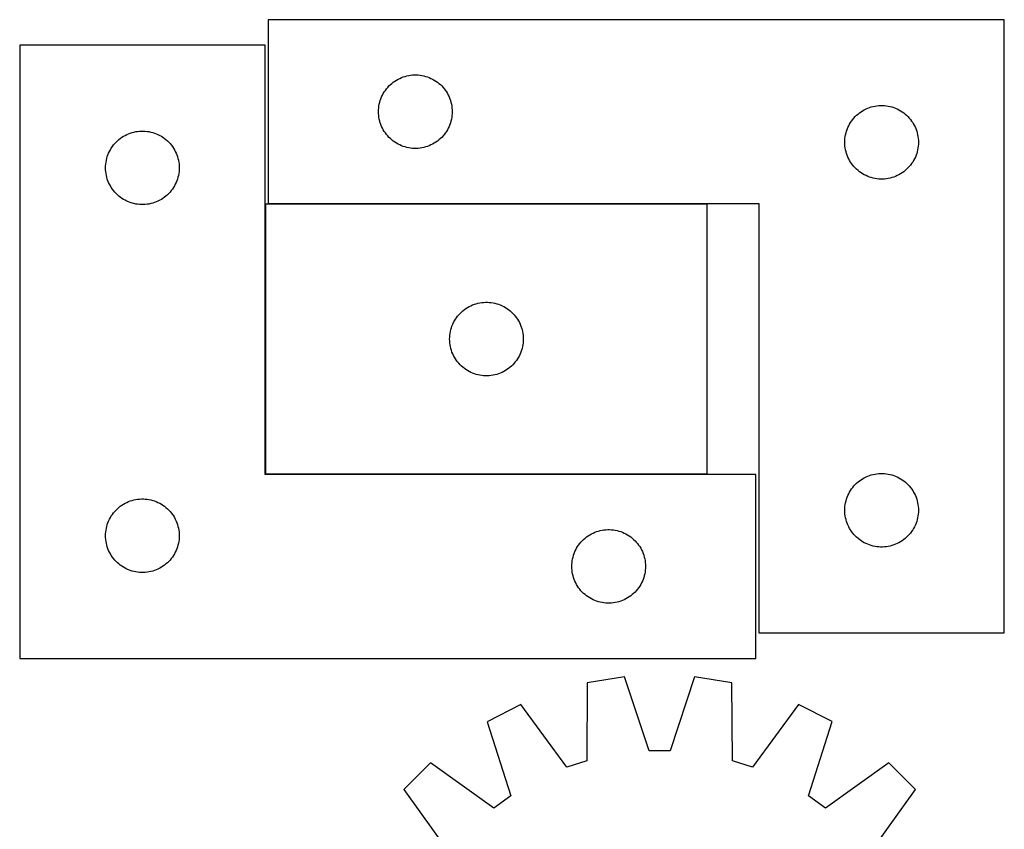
# Model space of a CAD drawing. Header units: millimetres. Extents: x 7 to 1490, y 7 to 2993.
# Tile 12 of 12: x 1089 to 1490, y 2663 to 2993. Entities that reach past the tile are written whole.
import ezdxf

# ---------------------------------------------------------------- set-up
doc = ezdxf.new("R2010")
doc.units = ezdxf.units.MM
doc.layers.add('COMMON', color=5, linetype='CONTINUOUS', true_color=0x0000ff)
doc.layers.add('CUT', color=7, linetype='CONTINUOUS', true_color=0x000000)

msp = doc.modelspace()

# ---------------------------------------------------------------- linework, layer by layer
at = {"layer": 'COMMON'}
for p, q in [((1188.657036, 2918.035218), (1188.657036, 2808.035218)), ((1368.757037, 2918.135219), (1189.793471, 2918.135219)), ((1188.757037, 2807.935217), (1368.757037, 2807.935217))]:
    msp.add_line(p, q, dxfattribs=at)
at = {"layer": 'CUT'}
for p, q in [((1489.793471, 2993.235219), (1189.793471, 2993.235219)), ((1189.793471, 2993.235219), (1189.793471, 2918.235219)), ((1489.793471, 2743.235219), (1489.793471, 2993.235219)), ((1188.557036, 2982.835217), (1088.557036, 2982.835217)), ((1088.557036, 2982.835217), (1088.557036, 2732.835217)), ((1188.557036, 2807.835217), (1188.557036, 2982.835217)), ((1242.74382, 2968.975401), (1243.434755, 2969.320753)), ((1243.434755, 2969.320753), (1244.142553, 2969.630079)), ((1244.142553, 2969.630079), (1244.865335, 2969.902558)), ((1244.865335, 2969.902558), (1245.601186, 2970.137467)), ((1245.601186, 2970.137467), (1246.348155, 2970.334185)), ((1246.348155, 2970.334185), (1247.10426, 2970.492188)), ((1247.10426, 2970.492188), (1247.867496, 2970.611059)), ((1247.867496, 2970.611059), (1248.635839, 2970.690482)), ((1248.635839, 2970.690482), (1249.407252, 2970.730246)), ((1249.407252, 2970.730246), (1250.17969, 2970.730246)), ((1250.17969, 2970.730246), (1250.951103, 2970.690482)), ((1250.951103, 2970.690482), (1251.719446, 2970.611059)), ((1251.719446, 2970.611059), (1252.482682, 2970.492188)), ((1252.482682, 2970.492188), (1253.238787, 2970.334185)), ((1253.238787, 2970.334185), (1253.985755, 2970.137467)), ((1253.985755, 2970.137467), (1254.721607, 2969.902558)), ((1254.721607, 2969.902558), (1255.444389, 2969.630079)), ((1255.444389, 2969.630079), (1256.152187, 2969.320753)), ((1256.152187, 2969.320753), (1256.843122, 2968.975401)), ((1238.031674, 2965.044361), (1238.526492, 2965.637501)), ((1238.526492, 2965.637501), (1239.051188, 2966.204382)), ((1239.051188, 2966.204382), (1239.604371, 2966.7435)), ((1239.604371, 2966.7435), (1240.184573, 2967.253426)), ((1240.184573, 2967.253426), (1240.790257, 2967.732808)), ((1240.790257, 2967.732808), (1241.419815, 2968.180374)), ((1241.419815, 2968.180374), (1242.071579, 2968.594939)), ((1242.071579, 2968.594939), (1242.74382, 2968.975401)), ((1256.843122, 2968.975401), (1257.515363, 2968.594939)), ((1257.515363, 2968.594939), (1258.167127, 2968.180374)), ((1258.167127, 2968.180374), (1258.796685, 2967.732808)), ((1258.796685, 2967.732808), (1259.402369, 2967.253426)), ((1259.402369, 2967.253426), (1259.982571, 2966.7435)), ((1259.982571, 2966.7435), (1260.535754, 2966.204382)), ((1260.535754, 2966.204382), (1261.06045, 2965.637501)), ((1261.06045, 2965.637501), (1261.555268, 2965.044361)), ((1235.757719, 2961.0265), (1236.048717, 2961.742028)), ((1236.048717, 2961.742028), (1236.376165, 2962.441626)), ((1236.376165, 2962.441626), (1236.739192, 2963.12344)), ((1236.739192, 2963.12344), (1237.136838, 2963.785662)), ((1237.136838, 2963.785662), (1237.568046, 2964.426536)), ((1237.568046, 2964.426536), (1238.031674, 2965.044361)), ((1261.555268, 2965.044361), (1262.018896, 2964.426536)), ((1262.018896, 2964.426536), (1262.450104, 2963.785662)), ((1262.450104, 2963.785662), (1262.84775, 2963.12344)), ((1262.84775, 2963.12344), (1263.210777, 2962.441626)), ((1263.210777, 2962.441626), (1263.538225, 2961.742028)), ((1263.538225, 2961.742028), (1263.829223, 2961.0265)), ((1234.81336, 2956.507401), (1234.872973, 2957.277534)), ((1234.872973, 2957.277534), (1234.972153, 2958.043578)), ((1234.972153, 2958.043578), (1235.110636, 2958.8035)), ((1235.110636, 2958.8035), (1235.288055, 2959.555286)), ((1235.288055, 2959.555286), (1235.50394, 2960.296942)), ((1235.50394, 2960.296942), (1235.757719, 2961.0265)), ((1263.829223, 2961.0265), (1264.083002, 2960.296942)), ((1264.083002, 2960.296942), (1264.298887, 2959.555286)), ((1264.298887, 2959.555286), (1264.476306, 2958.8035)), ((1264.476306, 2958.8035), (1264.614789, 2958.043578)), ((1264.614789, 2958.043578), (1264.713969, 2957.277534)), ((1264.713969, 2957.277534), (1264.773582, 2956.507401)), ((1433.434755, 2956.820753), (1434.142553, 2957.130079)), ((1434.142553, 2957.130079), (1434.865335, 2957.402558)), ((1434.865335, 2957.402558), (1435.601186, 2957.637467)), ((1435.601186, 2957.637467), (1436.348155, 2957.834185)), ((1436.348155, 2957.834185), (1437.10426, 2957.992188)), ((1437.10426, 2957.992188), (1437.867496, 2958.111059)), ((1437.867496, 2958.111059), (1438.635839, 2958.190482)), ((1438.635839, 2958.190482), (1439.407252, 2958.230246)), ((1439.407252, 2958.230246), (1440.17969, 2958.230246)), ((1440.17969, 2958.230246), (1440.951103, 2958.190482)), ((1440.951103, 2958.190482), (1441.719446, 2958.111059)), ((1441.719446, 2958.111059), (1442.482682, 2957.992188)), ((1442.482682, 2957.992188), (1443.238787, 2957.834185)), ((1443.238787, 2957.834185), (1443.985755, 2957.637467)), ((1443.985755, 2957.637467), (1444.721607, 2957.402558)), ((1444.721607, 2957.402558), (1445.444389, 2957.130079)), ((1445.444389, 2957.130079), (1446.152187, 2956.820753)), ((1234.793471, 2955.735219), (1234.81336, 2956.507401)), ((1234.81336, 2954.963038), (1234.793471, 2955.735219)), ((1234.872973, 2954.192904), (1234.81336, 2954.963038)), ((1234.972153, 2953.426861), (1234.872973, 2954.192904)), ((1235.110636, 2952.666938), (1234.972153, 2953.426861)), ((1264.614789, 2953.426861), (1264.476306, 2952.666938)), ((1264.713969, 2954.192904), (1264.614789, 2953.426861)), ((1264.773582, 2954.963038), (1264.713969, 2954.192904)), ((1264.773582, 2956.507401), (1264.793471, 2955.735219)), ((1264.793471, 2955.735219), (1264.773582, 2954.963038)), ((1428.031674, 2952.544361), (1428.526492, 2953.137501)), ((1428.526492, 2953.137501), (1429.051188, 2953.704382)), ((1429.051188, 2953.704382), (1429.604371, 2954.2435)), ((1429.604371, 2954.2435), (1430.184573, 2954.753426)), ((1430.184573, 2954.753426), (1430.790257, 2955.232808)), ((1430.790257, 2955.232808), (1431.419815, 2955.680374)), ((1431.419815, 2955.680374), (1432.071579, 2956.094939)), ((1432.071579, 2956.094939), (1432.74382, 2956.475401)), ((1432.74382, 2956.475401), (1433.434755, 2956.820753)), ((1446.152187, 2956.820753), (1446.843122, 2956.475401)), ((1446.843122, 2956.475401), (1447.515363, 2956.094939)), ((1447.515363, 2956.094939), (1448.167127, 2955.680374)), ((1448.167127, 2955.680374), (1448.796685, 2955.232808)), ((1448.796685, 2955.232808), (1449.402369, 2954.753426)), ((1449.402369, 2954.753426), (1449.982571, 2954.2435)), ((1449.982571, 2954.2435), (1450.535754, 2953.704382)), ((1450.535754, 2953.704382), (1451.06045, 2953.137501)), ((1451.06045, 2953.137501), (1451.555268, 2952.544361)), ((1235.288055, 2951.915152), (1235.110636, 2952.666938)), ((1235.50394, 2951.173497), (1235.288055, 2951.915152)), ((1235.757719, 2950.443938), (1235.50394, 2951.173497)), ((1236.048717, 2949.728411), (1235.757719, 2950.443938)), ((1236.376165, 2949.028812), (1236.048717, 2949.728411)), ((1263.538225, 2949.728411), (1263.210777, 2949.028812)), ((1263.829223, 2950.443938), (1263.538225, 2949.728411)), ((1264.083002, 2951.173497), (1263.829223, 2950.443938)), ((1264.298887, 2951.915152), (1264.083002, 2951.173497)), ((1264.476306, 2952.666938), (1264.298887, 2951.915152)), ((1425.757719, 2948.5265), (1426.048717, 2949.242028)), ((1426.048717, 2949.242028), (1426.376165, 2949.941626)), ((1426.376165, 2949.941626), (1426.739192, 2950.62344)), ((1426.739192, 2950.62344), (1427.136838, 2951.285662)), ((1427.136838, 2951.285662), (1427.568046, 2951.926536)), ((1427.568046, 2951.926536), (1428.031674, 2952.544361)), ((1451.555268, 2952.544361), (1452.018896, 2951.926536)), ((1452.018896, 2951.926536), (1452.450104, 2951.285662)), ((1452.450104, 2951.285662), (1452.84775, 2950.62344)), ((1452.84775, 2950.62344), (1453.210777, 2949.941626)), ((1453.210777, 2949.941626), (1453.538225, 2949.242028)), ((1453.538225, 2949.242028), (1453.829223, 2948.5265)), ((1129.553822, 2944.832806), (1130.183381, 2945.280372)), ((1130.183381, 2945.280372), (1130.835144, 2945.694937)), ((1130.835144, 2945.694937), (1131.507385, 2946.075399)), ((1131.507385, 2946.075399), (1132.198321, 2946.420751)), ((1132.198321, 2946.420751), (1132.906118, 2946.730077)), ((1132.906118, 2946.730077), (1133.628901, 2947.002556)), ((1133.628901, 2947.002556), (1134.364752, 2947.237465)), ((1134.364752, 2947.237465), (1135.11172, 2947.434183)), ((1135.11172, 2947.434183), (1135.867825, 2947.592186)), ((1135.867825, 2947.592186), (1136.631061, 2947.711057)), ((1136.631061, 2947.711057), (1137.399405, 2947.79048)), ((1137.399405, 2947.79048), (1138.170818, 2947.830244)), ((1138.170818, 2947.830244), (1138.943255, 2947.830244)), ((1138.943255, 2947.830244), (1139.714668, 2947.79048)), ((1139.714668, 2947.79048), (1140.483012, 2947.711057)), ((1140.483012, 2947.711057), (1141.246248, 2947.592186)), ((1141.246248, 2947.592186), (1142.002353, 2947.434183)), ((1142.002353, 2947.434183), (1142.749321, 2947.237465)), ((1142.749321, 2947.237465), (1143.485172, 2947.002556)), ((1143.485172, 2947.002556), (1144.207955, 2946.730077)), ((1144.207955, 2946.730077), (1144.915752, 2946.420751)), ((1144.915752, 2946.420751), (1145.606688, 2946.075399)), ((1145.606688, 2946.075399), (1146.278928, 2945.694937)), ((1146.278928, 2945.694937), (1146.930692, 2945.280372)), ((1146.930692, 2945.280372), (1147.560251, 2944.832806)), ((1236.739192, 2948.346998), (1236.376165, 2949.028812)), ((1237.136838, 2947.684776), (1236.739192, 2948.346998)), ((1237.568046, 2947.043903), (1237.136838, 2947.684776)), ((1238.031674, 2946.426077), (1237.568046, 2947.043903)), ((1238.526492, 2945.832937), (1238.031674, 2946.426077)), ((1239.051188, 2945.266057), (1238.526492, 2945.832937)), ((1239.604371, 2944.726939), (1239.051188, 2945.266057)), ((1260.535754, 2945.266057), (1259.982571, 2944.726939)), ((1261.06045, 2945.832937), (1260.535754, 2945.266057)), ((1261.555268, 2946.426077), (1261.06045, 2945.832937)), ((1262.018896, 2947.043903), (1261.555268, 2946.426077)), ((1262.450104, 2947.684776), (1262.018896, 2947.043903)), ((1262.84775, 2948.346998), (1262.450104, 2947.684776)), ((1263.210777, 2949.028812), (1262.84775, 2948.346998)), ((1424.872973, 2944.777534), (1424.972153, 2945.543578)), ((1424.972153, 2945.543578), (1425.110636, 2946.3035)), ((1425.110636, 2946.3035), (1425.288055, 2947.055286)), ((1425.288055, 2947.055286), (1425.50394, 2947.796942)), ((1425.50394, 2947.796942), (1425.757719, 2948.5265)), ((1453.829223, 2948.5265), (1454.083002, 2947.796942)), ((1454.083002, 2947.796942), (1454.298887, 2947.055286)), ((1454.298887, 2947.055286), (1454.476306, 2946.3035)), ((1454.476306, 2946.3035), (1454.614789, 2945.543578)), ((1454.614789, 2945.543578), (1454.713969, 2944.777534)), ((1125.900403, 2940.88566), (1126.331611, 2941.526534)), ((1126.331611, 2941.526534), (1126.795239, 2942.144359)), ((1126.795239, 2942.144359), (1127.290058, 2942.737499)), ((1127.290058, 2942.737499), (1127.814754, 2943.30438)), ((1127.814754, 2943.30438), (1128.367936, 2943.843498)), ((1128.367936, 2943.843498), (1128.948139, 2944.353424)), ((1128.948139, 2944.353424), (1129.553822, 2944.832806)), ((1147.560251, 2944.832806), (1148.165934, 2944.353424)), ((1148.165934, 2944.353424), (1148.746137, 2943.843498)), ((1148.746137, 2943.843498), (1149.299319, 2943.30438)), ((1149.299319, 2943.30438), (1149.824015, 2942.737499)), ((1149.824015, 2942.737499), (1150.318834, 2942.144359)), ((1150.318834, 2942.144359), (1150.782462, 2941.526534)), ((1150.782462, 2941.526534), (1151.21367, 2940.88566)), ((1240.184573, 2944.217013), (1239.604371, 2944.726939)), ((1240.790257, 2943.737631), (1240.184573, 2944.217013)), ((1241.419815, 2943.290064), (1240.790257, 2943.737631)), ((1242.071579, 2942.8755), (1241.419815, 2943.290064)), ((1242.74382, 2942.495037), (1242.071579, 2942.8755)), ((1243.434755, 2942.149685), (1242.74382, 2942.495037)), ((1244.142553, 2941.84036), (1243.434755, 2942.149685)), ((1244.865335, 2941.567881), (1244.142553, 2941.84036)), ((1245.601186, 2941.332971), (1244.865335, 2941.567881)), ((1246.348155, 2941.136254), (1245.601186, 2941.332971)), ((1247.10426, 2940.97825), (1246.348155, 2941.136254)), ((1253.238787, 2941.136254), (1252.482682, 2940.97825)), ((1253.985755, 2941.332971), (1253.238787, 2941.136254)), ((1254.721607, 2941.567881), (1253.985755, 2941.332971)), ((1255.444389, 2941.84036), (1254.721607, 2941.567881)), ((1256.152187, 2942.149685), (1255.444389, 2941.84036)), ((1256.843122, 2942.495037), (1256.152187, 2942.149685)), ((1257.515363, 2942.8755), (1256.843122, 2942.495037)), ((1258.167127, 2943.290064), (1257.515363, 2942.8755)), ((1258.796685, 2943.737631), (1258.167127, 2943.290064)), ((1259.402369, 2944.217013), (1258.796685, 2943.737631)), ((1259.982571, 2944.726939), (1259.402369, 2944.217013)), ((1424.793471, 2943.235219), (1424.81336, 2944.007401)), ((1424.81336, 2942.463038), (1424.793471, 2943.235219)), ((1424.81336, 2944.007401), (1424.872973, 2944.777534)), ((1424.872973, 2941.692904), (1424.81336, 2942.463038)), ((1424.972153, 2940.926861), (1424.872973, 2941.692904)), ((1454.713969, 2941.692904), (1454.614789, 2940.926861)), ((1454.713969, 2944.777534), (1454.773582, 2944.007401)), ((1454.773582, 2942.463038), (1454.713969, 2941.692904)), ((1454.773582, 2944.007401), (1454.793471, 2943.235219)), ((1454.793471, 2943.235219), (1454.773582, 2942.463038)), ((1124.051621, 2936.655284), (1124.267506, 2937.39694)), ((1124.267506, 2937.39694), (1124.521284, 2938.126498)), ((1124.521284, 2938.126498), (1124.812283, 2938.842026)), ((1124.812283, 2938.842026), (1125.13973, 2939.541624)), ((1125.13973, 2939.541624), (1125.502758, 2940.223438)), ((1125.502758, 2940.223438), (1125.900403, 2940.88566)), ((1151.21367, 2940.88566), (1151.611315, 2940.223438)), ((1151.611315, 2940.223438), (1151.974343, 2939.541624)), ((1151.974343, 2939.541624), (1152.30179, 2938.842026)), ((1152.30179, 2938.842026), (1152.592789, 2938.126498)), ((1152.592789, 2938.126498), (1152.846567, 2937.39694)), ((1152.846567, 2937.39694), (1153.062452, 2936.655284)), ((1247.867496, 2940.859379), (1247.10426, 2940.97825)), ((1248.635839, 2940.779956), (1247.867496, 2940.859379)), ((1249.407252, 2940.740192), (1248.635839, 2940.779956)), ((1250.17969, 2940.740192), (1249.407252, 2940.740192)), ((1250.951103, 2940.779956), (1250.17969, 2940.740192)), ((1251.719446, 2940.859379), (1250.951103, 2940.779956)), ((1252.482682, 2940.97825), (1251.719446, 2940.859379)), ((1425.110636, 2940.166938), (1424.972153, 2940.926861)), ((1425.288055, 2939.415152), (1425.110636, 2940.166938)), ((1425.50394, 2938.673497), (1425.288055, 2939.415152)), ((1425.757719, 2937.943938), (1425.50394, 2938.673497)), ((1426.048717, 2937.228411), (1425.757719, 2937.943938)), ((1426.376165, 2936.528812), (1426.048717, 2937.228411)), ((1453.538225, 2937.228411), (1453.210777, 2936.528812)), ((1453.829223, 2937.943938), (1453.538225, 2937.228411)), ((1454.083002, 2938.673497), (1453.829223, 2937.943938)), ((1454.298887, 2939.415152), (1454.083002, 2938.673497)), ((1454.476306, 2940.166938), (1454.298887, 2939.415152)), ((1454.614789, 2940.926861), (1454.476306, 2940.166938)), ((1123.557036, 2932.835217), (1123.576925, 2933.607399)), ((1123.576925, 2933.607399), (1123.636538, 2934.377532)), ((1123.636538, 2934.377532), (1123.735718, 2935.143576)), ((1123.735718, 2935.143576), (1123.874201, 2935.903498)), ((1123.874201, 2935.903498), (1124.051621, 2936.655284)), ((1153.062452, 2936.655284), (1153.239872, 2935.903498)), ((1153.239872, 2935.903498), (1153.378355, 2935.143576)), ((1153.378355, 2935.143576), (1153.477535, 2934.377532)), ((1153.477535, 2934.377532), (1153.537148, 2933.607399)), ((1153.537148, 2933.607399), (1153.557036, 2932.835217)), ((1426.739192, 2935.846998), (1426.376165, 2936.528812)), ((1427.136838, 2935.184776), (1426.739192, 2935.846998)), ((1427.568046, 2934.543903), (1427.136838, 2935.184776)), ((1428.031674, 2933.926077), (1427.568046, 2934.543903)), ((1428.526492, 2933.332937), (1428.031674, 2933.926077)), ((1429.051188, 2932.766057), (1428.526492, 2933.332937)), ((1451.06045, 2933.332937), (1450.535754, 2932.766057)), ((1451.555268, 2933.926077), (1451.06045, 2933.332937)), ((1452.018896, 2934.543903), (1451.555268, 2933.926077)), ((1452.450104, 2935.184776), (1452.018896, 2934.543903)), ((1452.84775, 2935.846998), (1452.450104, 2935.184776)), ((1453.210777, 2936.528812), (1452.84775, 2935.846998)), ((1123.576925, 2932.063036), (1123.557036, 2932.835217)), ((1123.636538, 2931.292902), (1123.576925, 2932.063036)), ((1123.735718, 2930.526859), (1123.636538, 2931.292902)), ((1123.874201, 2929.766936), (1123.735718, 2930.526859)), ((1124.051621, 2929.01515), (1123.874201, 2929.766936)), ((1153.239872, 2929.766936), (1153.062452, 2929.01515)), ((1153.378355, 2930.526859), (1153.239872, 2929.766936)), ((1153.477535, 2931.292902), (1153.378355, 2930.526859)), ((1153.537148, 2932.063036), (1153.477535, 2931.292902)), ((1153.557036, 2932.835217), (1153.537148, 2932.063036)), ((1429.604371, 2932.226939), (1429.051188, 2932.766057)), ((1430.184573, 2931.717013), (1429.604371, 2932.226939)), ((1430.790257, 2931.237631), (1430.184573, 2931.717013)), ((1431.419815, 2930.790064), (1430.790257, 2931.237631)), ((1432.071579, 2930.3755), (1431.419815, 2930.790064)), ((1432.74382, 2929.995037), (1432.071579, 2930.3755)), ((1433.434755, 2929.649685), (1432.74382, 2929.995037)), ((1434.142553, 2929.34036), (1433.434755, 2929.649685)), ((1434.865335, 2929.067881), (1434.142553, 2929.34036)), ((1435.601186, 2928.832971), (1434.865335, 2929.067881)), ((1444.721607, 2929.067881), (1443.985755, 2928.832971)), ((1445.444389, 2929.34036), (1444.721607, 2929.067881)), ((1446.152187, 2929.649685), (1445.444389, 2929.34036)), ((1446.843122, 2929.995037), (1446.152187, 2929.649685)), ((1447.515363, 2930.3755), (1446.843122, 2929.995037)), ((1448.167127, 2930.790064), (1447.515363, 2930.3755)), ((1448.796685, 2931.237631), (1448.167127, 2930.790064)), ((1449.402369, 2931.717013), (1448.796685, 2931.237631)), ((1449.982571, 2932.226939), (1449.402369, 2931.717013)), ((1450.535754, 2932.766057), (1449.982571, 2932.226939)), ((1124.267506, 2928.273495), (1124.051621, 2929.01515)), ((1124.521284, 2927.543936), (1124.267506, 2928.273495)), ((1124.812283, 2926.828409), (1124.521284, 2927.543936)), ((1125.13973, 2926.12881), (1124.812283, 2926.828409)), ((1125.502758, 2925.446996), (1125.13973, 2926.12881)), ((1125.900403, 2924.784774), (1125.502758, 2925.446996)), ((1151.611315, 2925.446996), (1151.21367, 2924.784774)), ((1151.974343, 2926.12881), (1151.611315, 2925.446996)), ((1152.30179, 2926.828409), (1151.974343, 2926.12881)), ((1152.592789, 2927.543936), (1152.30179, 2926.828409)), ((1152.846567, 2928.273495), (1152.592789, 2927.543936)), ((1153.062452, 2929.01515), (1152.846567, 2928.273495)), ((1436.348155, 2928.636254), (1435.601186, 2928.832971)), ((1437.10426, 2928.47825), (1436.348155, 2928.636254)), ((1437.867496, 2928.359379), (1437.10426, 2928.47825)), ((1438.635839, 2928.279956), (1437.867496, 2928.359379)), ((1439.407252, 2928.240192), (1438.635839, 2928.279956)), ((1440.17969, 2928.240192), (1439.407252, 2928.240192)), ((1440.951103, 2928.279956), (1440.17969, 2928.240192)), ((1441.719446, 2928.359379), (1440.951103, 2928.279956)), ((1442.482682, 2928.47825), (1441.719446, 2928.359379)), ((1443.238787, 2928.636254), (1442.482682, 2928.47825)), ((1443.985755, 2928.832971), (1443.238787, 2928.636254)), ((1126.331611, 2924.143901), (1125.900403, 2924.784774)), ((1126.795239, 2923.526075), (1126.331611, 2924.143901)), ((1127.290058, 2922.932935), (1126.795239, 2923.526075)), ((1127.814754, 2922.366055), (1127.290058, 2922.932935)), ((1128.367936, 2921.826937), (1127.814754, 2922.366055)), ((1128.948139, 2921.317011), (1128.367936, 2921.826937)), ((1129.553822, 2920.837629), (1128.948139, 2921.317011)), ((1148.165934, 2921.317011), (1147.560251, 2920.837629)), ((1148.746137, 2921.826937), (1148.165934, 2921.317011)), ((1149.299319, 2922.366055), (1148.746137, 2921.826937)), ((1149.824015, 2922.932935), (1149.299319, 2922.366055)), ((1150.318834, 2923.526075), (1149.824015, 2922.932935)), ((1150.782462, 2924.143901), (1150.318834, 2923.526075)), ((1151.21367, 2924.784774), (1150.782462, 2924.143901)), ((1130.183381, 2920.390062), (1129.553822, 2920.837629)), ((1130.835144, 2919.975498), (1130.183381, 2920.390062)), ((1131.507385, 2919.595035), (1130.835144, 2919.975498)), ((1132.198321, 2919.249683), (1131.507385, 2919.595035)), ((1132.906118, 2918.940358), (1132.198321, 2919.249683)), ((1133.628901, 2918.667879), (1132.906118, 2918.940358)), ((1134.364752, 2918.432969), (1133.628901, 2918.667879)), ((1135.11172, 2918.236252), (1134.364752, 2918.432969)), ((1135.867825, 2918.078248), (1135.11172, 2918.236252)), ((1136.631061, 2917.959377), (1135.867825, 2918.078248)), ((1137.399405, 2917.879954), (1136.631061, 2917.959377)), ((1138.170818, 2917.84019), (1137.399405, 2917.879954)), ((1138.943255, 2917.84019), (1138.170818, 2917.84019)), ((1139.714668, 2917.879954), (1138.943255, 2917.84019)), ((1140.483012, 2917.959377), (1139.714668, 2917.879954)), ((1141.246248, 2918.078248), (1140.483012, 2917.959377)), ((1142.002353, 2918.236252), (1141.246248, 2918.078248)), ((1142.749321, 2918.432969), (1142.002353, 2918.236252)), ((1143.485172, 2918.667879), (1142.749321, 2918.432969)), ((1144.207955, 2918.940358), (1143.485172, 2918.667879)), ((1144.915752, 2919.249683), (1144.207955, 2918.940358)), ((1145.606688, 2919.595035), (1144.915752, 2919.249683)), ((1146.278928, 2919.975498), (1145.606688, 2919.595035)), ((1146.930692, 2920.390062), (1146.278928, 2919.975498)), ((1147.560251, 2920.837629), (1146.930692, 2920.390062)), ((1368.757037, 2918.035218), (1188.757037, 2918.035218)), ((1188.757037, 2918.035218), (1188.757037, 2808.035218)), ((1189.793471, 2918.235219), (1389.793471, 2918.235219)), ((1368.757037, 2808.035218), (1368.757037, 2918.035218)), ((1389.793471, 2918.235219), (1389.793471, 2743.235219)), ((1272.398322, 2876.620752), (1273.106119, 2876.930078)), ((1273.106119, 2876.930078), (1273.828902, 2877.202557)), ((1273.828902, 2877.202557), (1274.564753, 2877.437466)), ((1274.564753, 2877.437466), (1275.311721, 2877.634184)), ((1275.311721, 2877.634184), (1276.067826, 2877.792187)), ((1276.067826, 2877.792187), (1276.831062, 2877.911058)), ((1276.831062, 2877.911058), (1277.599406, 2877.990481)), ((1277.599406, 2877.990481), (1278.370819, 2878.030245)), ((1278.370819, 2878.030245), (1279.143256, 2878.030245)), ((1279.143256, 2878.030245), (1279.914669, 2877.990481)), ((1279.914669, 2877.990481), (1280.683013, 2877.911058)), ((1280.683013, 2877.911058), (1281.446249, 2877.792187)), ((1281.446249, 2877.792187), (1282.202354, 2877.634184)), ((1282.202354, 2877.634184), (1282.949322, 2877.437466)), ((1282.949322, 2877.437466), (1283.685173, 2877.202557)), ((1283.685173, 2877.202557), (1284.407956, 2876.930078)), ((1284.407956, 2876.930078), (1285.115753, 2876.620752)), ((1266.99524, 2872.34436), (1267.490059, 2872.9375)), ((1267.490059, 2872.9375), (1268.014755, 2873.504381)), ((1268.014755, 2873.504381), (1268.567937, 2874.043499)), ((1268.567937, 2874.043499), (1269.14814, 2874.553425)), ((1269.14814, 2874.553425), (1269.753823, 2875.032807)), ((1269.753823, 2875.032807), (1270.383382, 2875.480373)), ((1270.383382, 2875.480373), (1271.035145, 2875.894938)), ((1271.035145, 2875.894938), (1271.707386, 2876.2754)), ((1271.707386, 2876.2754), (1272.398322, 2876.620752)), ((1285.115753, 2876.620752), (1285.806689, 2876.2754)), ((1285.806689, 2876.2754), (1286.478929, 2875.894938)), ((1286.478929, 2875.894938), (1287.130693, 2875.480373)), ((1287.130693, 2875.480373), (1287.760252, 2875.032807)), ((1287.760252, 2875.032807), (1288.365935, 2874.553425)), ((1288.365935, 2874.553425), (1288.946138, 2874.043499)), ((1288.946138, 2874.043499), (1289.49932, 2873.504381)), ((1289.49932, 2873.504381), (1290.024016, 2872.9375)), ((1290.024016, 2872.9375), (1290.518835, 2872.34436)), ((1264.721285, 2868.326499), (1265.012284, 2869.042027)), ((1265.012284, 2869.042027), (1265.339731, 2869.741625)), ((1265.339731, 2869.741625), (1265.702759, 2870.423439)), ((1265.702759, 2870.423439), (1266.100404, 2871.085661)), ((1266.100404, 2871.085661), (1266.531612, 2871.726535)), ((1266.531612, 2871.726535), (1266.99524, 2872.34436)), ((1290.518835, 2872.34436), (1290.982463, 2871.726535)), ((1290.982463, 2871.726535), (1291.413671, 2871.085661)), ((1291.413671, 2871.085661), (1291.811316, 2870.423439)), ((1291.811316, 2870.423439), (1292.174344, 2869.741625)), ((1292.174344, 2869.741625), (1292.501791, 2869.042027)), ((1292.501791, 2869.042027), (1292.79279, 2868.326499)), ((1263.836539, 2864.577533), (1263.935719, 2865.343577)), ((1263.935719, 2865.343577), (1264.074202, 2866.103499)), ((1264.074202, 2866.103499), (1264.251622, 2866.855285)), ((1264.251622, 2866.855285), (1264.467507, 2867.596941)), ((1264.467507, 2867.596941), (1264.721285, 2868.326499)), ((1292.79279, 2868.326499), (1293.046568, 2867.596941)), ((1293.046568, 2867.596941), (1293.262453, 2866.855285)), ((1293.262453, 2866.855285), (1293.439873, 2866.103499)), ((1293.439873, 2866.103499), (1293.578356, 2865.343577)), ((1293.578356, 2865.343577), (1293.677536, 2864.577533)), ((1263.757037, 2863.035218), (1263.776926, 2863.8074)), ((1263.776926, 2862.263037), (1263.757037, 2863.035218)), ((1263.776926, 2863.8074), (1263.836539, 2864.577533)), ((1263.836539, 2861.492903), (1263.776926, 2862.263037)), ((1263.935719, 2860.72686), (1263.836539, 2861.492903)), ((1293.677536, 2861.492903), (1293.578356, 2860.72686)), ((1293.677536, 2864.577533), (1293.737149, 2863.8074)), ((1293.737149, 2862.263037), (1293.677536, 2861.492903)), ((1293.737149, 2863.8074), (1293.757037, 2863.035218)), ((1293.757037, 2863.035218), (1293.737149, 2862.263037)), ((1264.074202, 2859.966937), (1263.935719, 2860.72686)), ((1264.251622, 2859.215151), (1264.074202, 2859.966937)), ((1264.467507, 2858.473496), (1264.251622, 2859.215151)), ((1264.721285, 2857.743937), (1264.467507, 2858.473496)), ((1265.012284, 2857.02841), (1264.721285, 2857.743937)), ((1265.339731, 2856.328811), (1265.012284, 2857.02841)), ((1292.501791, 2857.02841), (1292.174344, 2856.328811)), ((1292.79279, 2857.743937), (1292.501791, 2857.02841)), ((1293.046568, 2858.473496), (1292.79279, 2857.743937)), ((1293.262453, 2859.215151), (1293.046568, 2858.473496)), ((1293.439873, 2859.966937), (1293.262453, 2859.215151)), ((1293.578356, 2860.72686), (1293.439873, 2859.966937)), ((1265.702759, 2855.646997), (1265.339731, 2856.328811)), ((1266.100404, 2854.984775), (1265.702759, 2855.646997)), ((1266.531612, 2854.343902), (1266.100404, 2854.984775)), ((1266.99524, 2853.726076), (1266.531612, 2854.343902)), ((1267.490059, 2853.132936), (1266.99524, 2853.726076)), ((1268.014755, 2852.566056), (1267.490059, 2853.132936)), ((1290.024016, 2853.132936), (1289.49932, 2852.566056)), ((1290.518835, 2853.726076), (1290.024016, 2853.132936)), ((1290.982463, 2854.343902), (1290.518835, 2853.726076)), ((1291.413671, 2854.984775), (1290.982463, 2854.343902)), ((1291.811316, 2855.646997), (1291.413671, 2854.984775)), ((1292.174344, 2856.328811), (1291.811316, 2855.646997)), ((1268.567937, 2852.026938), (1268.014755, 2852.566056)), ((1269.14814, 2851.517012), (1268.567937, 2852.026938)), ((1269.753823, 2851.03763), (1269.14814, 2851.517012)), ((1270.383382, 2850.590063), (1269.753823, 2851.03763)), ((1271.035145, 2850.175499), (1270.383382, 2850.590063)), ((1271.707386, 2849.795036), (1271.035145, 2850.175499)), ((1272.398322, 2849.449684), (1271.707386, 2849.795036)), ((1273.106119, 2849.140359), (1272.398322, 2849.449684)), ((1273.828902, 2848.86788), (1273.106119, 2849.140359)), ((1274.564753, 2848.63297), (1273.828902, 2848.86788)), ((1283.685173, 2848.86788), (1282.949322, 2848.63297)), ((1284.407956, 2849.140359), (1283.685173, 2848.86788)), ((1285.115753, 2849.449684), (1284.407956, 2849.140359)), ((1285.806689, 2849.795036), (1285.115753, 2849.449684)), ((1286.478929, 2850.175499), (1285.806689, 2849.795036)), ((1287.130693, 2850.590063), (1286.478929, 2850.175499)), ((1287.760252, 2851.03763), (1287.130693, 2850.590063)), ((1288.365935, 2851.517012), (1287.760252, 2851.03763)), ((1288.946138, 2852.026938), (1288.365935, 2851.517012)), ((1289.49932, 2852.566056), (1288.946138, 2852.026938)), ((1275.311721, 2848.436253), (1274.564753, 2848.63297)), ((1276.067826, 2848.278249), (1275.311721, 2848.436253)), ((1276.831062, 2848.159378), (1276.067826, 2848.278249)), ((1277.599406, 2848.079955), (1276.831062, 2848.159378)), ((1278.370819, 2848.040191), (1277.599406, 2848.079955)), ((1279.143256, 2848.040191), (1278.370819, 2848.040191)), ((1279.914669, 2848.079955), (1279.143256, 2848.040191)), ((1280.683013, 2848.159378), (1279.914669, 2848.079955)), ((1281.446249, 2848.278249), (1280.683013, 2848.159378)), ((1282.202354, 2848.436253), (1281.446249, 2848.278249)), ((1282.949322, 2848.63297), (1282.202354, 2848.436253)), ((1388.557036, 2807.835217), (1188.557036, 2807.835217)), ((1188.757037, 2808.035218), (1368.757037, 2808.035218)), ((1388.557036, 2732.835217), (1388.557036, 2807.835217)), ((1429.604371, 2804.2435), (1430.184573, 2804.753426)), ((1430.184573, 2804.753426), (1430.790257, 2805.232808)), ((1430.790257, 2805.232808), (1431.419815, 2805.680374)), ((1431.419815, 2805.680374), (1432.071579, 2806.094939)), ((1432.071579, 2806.094939), (1432.74382, 2806.475401)), ((1432.74382, 2806.475401), (1433.434755, 2806.820753)), ((1433.434755, 2806.820753), (1434.142553, 2807.130079)), ((1434.142553, 2807.130079), (1434.865335, 2807.402558)), ((1434.865335, 2807.402558), (1435.601186, 2807.637467)), ((1435.601186, 2807.637467), (1436.348155, 2807.834185)), ((1436.348155, 2807.834185), (1437.10426, 2807.992188)), ((1437.10426, 2807.992188), (1437.867496, 2808.111059)), ((1437.867496, 2808.111059), (1438.635839, 2808.190482)), ((1438.635839, 2808.190482), (1439.407252, 2808.230246)), ((1439.407252, 2808.230246), (1440.17969, 2808.230246)), ((1440.17969, 2808.230246), (1440.951103, 2808.190482)), ((1440.951103, 2808.190482), (1441.719446, 2808.111059)), ((1441.719446, 2808.111059), (1442.482682, 2807.992188)), ((1442.482682, 2807.992188), (1443.238787, 2807.834185)), ((1443.238787, 2807.834185), (1443.985755, 2807.637467)), ((1443.985755, 2807.637467), (1444.721607, 2807.402558)), ((1444.721607, 2807.402558), (1445.444389, 2807.130079)), ((1445.444389, 2807.130079), (1446.152187, 2806.820753)), ((1446.152187, 2806.820753), (1446.843122, 2806.475401)), ((1446.843122, 2806.475401), (1447.515363, 2806.094939)), ((1447.515363, 2806.094939), (1448.167127, 2805.680374)), ((1448.167127, 2805.680374), (1448.796685, 2805.232808)), ((1448.796685, 2805.232808), (1449.402369, 2804.753426)), ((1449.402369, 2804.753426), (1449.982571, 2804.2435)), ((1426.739192, 2800.62344), (1427.136838, 2801.285662)), ((1427.136838, 2801.285662), (1427.568046, 2801.926536)), ((1427.568046, 2801.926536), (1428.031674, 2802.544361)), ((1428.031674, 2802.544361), (1428.526492, 2803.137501)), ((1428.526492, 2803.137501), (1429.051188, 2803.704382)), ((1429.051188, 2803.704382), (1429.604371, 2804.2435)), ((1449.982571, 2804.2435), (1450.535754, 2803.704382)), ((1450.535754, 2803.704382), (1451.06045, 2803.137501)), ((1451.06045, 2803.137501), (1451.555268, 2802.544361)), ((1451.555268, 2802.544361), (1452.018896, 2801.926536)), ((1452.018896, 2801.926536), (1452.450104, 2801.285662)), ((1452.450104, 2801.285662), (1452.84775, 2800.62344)), ((1132.198321, 2796.420751), (1132.906118, 2796.730077)), ((1132.906118, 2796.730077), (1133.628901, 2797.002556)), ((1133.628901, 2797.002556), (1134.364752, 2797.237465)), ((1134.364752, 2797.237465), (1135.11172, 2797.434183)), ((1135.11172, 2797.434183), (1135.867825, 2797.592186)), ((1135.867825, 2797.592186), (1136.631061, 2797.711057)), ((1136.631061, 2797.711057), (1137.399405, 2797.79048)), ((1137.399405, 2797.79048), (1138.170818, 2797.830244)), ((1138.170818, 2797.830244), (1138.943255, 2797.830244)), ((1138.943255, 2797.830244), (1139.714668, 2797.79048)), ((1139.714668, 2797.79048), (1140.483012, 2797.711057)), ((1140.483012, 2797.711057), (1141.246248, 2797.592186)), ((1141.246248, 2797.592186), (1142.002353, 2797.434183)), ((1142.002353, 2797.434183), (1142.749321, 2797.237465)), ((1142.749321, 2797.237465), (1143.485172, 2797.002556)), ((1143.485172, 2797.002556), (1144.207955, 2796.730077)), ((1144.207955, 2796.730077), (1144.915752, 2796.420751)), ((1425.110636, 2796.3035), (1425.288055, 2797.055286)), ((1425.288055, 2797.055286), (1425.50394, 2797.796942)), ((1425.50394, 2797.796942), (1425.757719, 2798.5265)), ((1425.757719, 2798.5265), (1426.048717, 2799.242028)), ((1426.048717, 2799.242028), (1426.376165, 2799.941626)), ((1426.376165, 2799.941626), (1426.739192, 2800.62344)), ((1452.84775, 2800.62344), (1453.210777, 2799.941626)), ((1453.210777, 2799.941626), (1453.538225, 2799.242028)), ((1453.538225, 2799.242028), (1453.829223, 2798.5265)), ((1453.829223, 2798.5265), (1454.083002, 2797.796942)), ((1454.083002, 2797.796942), (1454.298887, 2797.055286)), ((1454.298887, 2797.055286), (1454.476306, 2796.3035)), ((1126.795239, 2792.144359), (1127.290058, 2792.737499)), ((1127.290058, 2792.737499), (1127.814754, 2793.30438)), ((1127.814754, 2793.30438), (1128.367936, 2793.843498)), ((1128.367936, 2793.843498), (1128.948139, 2794.353424)), ((1128.948139, 2794.353424), (1129.553822, 2794.832806)), ((1129.553822, 2794.832806), (1130.183381, 2795.280372)), ((1130.183381, 2795.280372), (1130.835144, 2795.694937)), ((1130.835144, 2795.694937), (1131.507385, 2796.075399)), ((1131.507385, 2796.075399), (1132.198321, 2796.420751)), ((1144.915752, 2796.420751), (1145.606688, 2796.075399)), ((1145.606688, 2796.075399), (1146.278928, 2795.694937)), ((1146.278928, 2795.694937), (1146.930692, 2795.280372)), ((1146.930692, 2795.280372), (1147.560251, 2794.832806)), ((1147.560251, 2794.832806), (1148.165934, 2794.353424)), ((1148.165934, 2794.353424), (1148.746137, 2793.843498)), ((1148.746137, 2793.843498), (1149.299319, 2793.30438)), ((1149.299319, 2793.30438), (1149.824015, 2792.737499)), ((1149.824015, 2792.737499), (1150.318834, 2792.144359)), ((1424.793471, 2793.235219), (1424.81336, 2794.007401)), ((1424.81336, 2792.463038), (1424.793471, 2793.235219)), ((1424.81336, 2794.007401), (1424.872973, 2794.777534)), ((1424.872973, 2794.777534), (1424.972153, 2795.543578)), ((1424.972153, 2795.543578), (1425.110636, 2796.3035)), ((1454.476306, 2796.3035), (1454.614789, 2795.543578)), ((1454.614789, 2795.543578), (1454.713969, 2794.777534)), ((1454.713969, 2794.777534), (1454.773582, 2794.007401)), ((1454.773582, 2794.007401), (1454.793471, 2793.235219)), ((1454.793471, 2793.235219), (1454.773582, 2792.463038)), ((1124.521284, 2788.126498), (1124.812283, 2788.842026)), ((1124.812283, 2788.842026), (1125.13973, 2789.541624)), ((1125.13973, 2789.541624), (1125.502758, 2790.223438)), ((1125.502758, 2790.223438), (1125.900403, 2790.88566)), ((1125.900403, 2790.88566), (1126.331611, 2791.526534)), ((1126.331611, 2791.526534), (1126.795239, 2792.144359)), ((1150.318834, 2792.144359), (1150.782462, 2791.526534)), ((1150.782462, 2791.526534), (1151.21367, 2790.88566)), ((1151.21367, 2790.88566), (1151.611315, 2790.223438)), ((1151.611315, 2790.223438), (1151.974343, 2789.541624)), ((1151.974343, 2789.541624), (1152.30179, 2788.842026)), ((1152.30179, 2788.842026), (1152.592789, 2788.126498)), ((1424.872973, 2791.692904), (1424.81336, 2792.463038)), ((1424.972153, 2790.926861), (1424.872973, 2791.692904)), ((1425.110636, 2790.166938), (1424.972153, 2790.926861)), ((1425.288055, 2789.415152), (1425.110636, 2790.166938)), ((1425.50394, 2788.673497), (1425.288055, 2789.415152)), ((1425.757719, 2787.943938), (1425.50394, 2788.673497)), ((1454.083002, 2788.673497), (1453.829223, 2787.943938)), ((1454.298887, 2789.415152), (1454.083002, 2788.673497)), ((1454.476306, 2790.166938), (1454.298887, 2789.415152)), ((1454.614789, 2790.926861), (1454.476306, 2790.166938)), ((1454.713969, 2791.692904), (1454.614789, 2790.926861)), ((1454.773582, 2792.463038), (1454.713969, 2791.692904)), ((1123.636538, 2784.377532), (1123.735718, 2785.143576)), ((1123.735718, 2785.143576), (1123.874201, 2785.903498)), ((1123.874201, 2785.903498), (1124.051621, 2786.655284)), ((1124.051621, 2786.655284), (1124.267506, 2787.39694)), ((1124.267506, 2787.39694), (1124.521284, 2788.126498)), ((1152.592789, 2788.126498), (1152.846567, 2787.39694)), ((1152.846567, 2787.39694), (1153.062452, 2786.655284)), ((1153.062452, 2786.655284), (1153.239872, 2785.903498)), ((1153.239872, 2785.903498), (1153.378355, 2785.143576)), ((1153.378355, 2785.143576), (1153.477535, 2784.377532)), ((1323.628901, 2784.502556), (1324.364752, 2784.737465)), ((1324.364752, 2784.737465), (1325.11172, 2784.934183)), ((1325.11172, 2784.934183), (1325.867825, 2785.092186)), ((1325.867825, 2785.092186), (1326.631061, 2785.211057)), ((1326.631061, 2785.211057), (1327.399405, 2785.29048)), ((1327.399405, 2785.29048), (1328.170818, 2785.330244)), ((1328.170818, 2785.330244), (1328.943255, 2785.330244)), ((1328.943255, 2785.330244), (1329.714668, 2785.29048)), ((1329.714668, 2785.29048), (1330.483012, 2785.211057)), ((1330.483012, 2785.211057), (1331.246248, 2785.092186)), ((1331.246248, 2785.092186), (1332.002353, 2784.934183)), ((1332.002353, 2784.934183), (1332.749321, 2784.737465)), ((1332.749321, 2784.737465), (1333.485172, 2784.502556)), ((1426.048717, 2787.228411), (1425.757719, 2787.943938)), ((1426.376165, 2786.528812), (1426.048717, 2787.228411)), ((1426.739192, 2785.846998), (1426.376165, 2786.528812)), ((1427.136838, 2785.184776), (1426.739192, 2785.846998)), ((1427.568046, 2784.543903), (1427.136838, 2785.184776)), ((1452.450104, 2785.184776), (1452.018896, 2784.543903)), ((1452.84775, 2785.846998), (1452.450104, 2785.184776)), ((1453.210777, 2786.528812), (1452.84775, 2785.846998)), ((1453.538225, 2787.228411), (1453.210777, 2786.528812)), ((1453.829223, 2787.943938), (1453.538225, 2787.228411)), ((1123.557036, 2782.835217), (1123.576925, 2783.607399)), ((1123.576925, 2782.063036), (1123.557036, 2782.835217)), ((1123.576925, 2783.607399), (1123.636538, 2784.377532)), ((1123.636538, 2781.292902), (1123.576925, 2782.063036)), ((1123.735718, 2780.526859), (1123.636538, 2781.292902)), ((1153.477535, 2781.292902), (1153.378355, 2780.526859)), ((1153.477535, 2784.377532), (1153.537148, 2783.607399)), ((1153.537148, 2782.063036), (1153.477535, 2781.292902)), ((1153.537148, 2783.607399), (1153.557036, 2782.835217)), ((1153.557036, 2782.835217), (1153.537148, 2782.063036)), ((1317.290058, 2780.237499), (1317.814754, 2780.80438)), ((1317.814754, 2780.80438), (1318.367936, 2781.343498)), ((1318.367936, 2781.343498), (1318.948139, 2781.853424)), ((1318.948139, 2781.853424), (1319.553822, 2782.332806)), ((1319.553822, 2782.332806), (1320.183381, 2782.780372)), ((1320.183381, 2782.780372), (1320.835144, 2783.194937)), ((1320.835144, 2783.194937), (1321.507385, 2783.575399)), ((1321.507385, 2783.575399), (1322.198321, 2783.920751)), ((1322.198321, 2783.920751), (1322.906118, 2784.230077)), ((1322.906118, 2784.230077), (1323.628901, 2784.502556)), ((1333.485172, 2784.502556), (1334.207955, 2784.230077)), ((1334.207955, 2784.230077), (1334.915752, 2783.920751)), ((1334.915752, 2783.920751), (1335.606688, 2783.575399)), ((1335.606688, 2783.575399), (1336.278928, 2783.194937)), ((1336.278928, 2783.194937), (1336.930692, 2782.780372)), ((1336.930692, 2782.780372), (1337.560251, 2782.332806)), ((1337.560251, 2782.332806), (1338.165934, 2781.853424)), ((1338.165934, 2781.853424), (1338.746137, 2781.343498)), ((1338.746137, 2781.343498), (1339.299319, 2780.80438)), ((1339.299319, 2780.80438), (1339.824015, 2780.237499)), ((1428.031674, 2783.926077), (1427.568046, 2784.543903)), ((1428.526492, 2783.332937), (1428.031674, 2783.926077)), ((1429.051188, 2782.766057), (1428.526492, 2783.332937)), ((1429.604371, 2782.226939), (1429.051188, 2782.766057)), ((1430.184573, 2781.717013), (1429.604371, 2782.226939)), ((1430.790257, 2781.237631), (1430.184573, 2781.717013)), ((1431.419815, 2780.790064), (1430.790257, 2781.237631)), ((1432.071579, 2780.3755), (1431.419815, 2780.790064)), ((1448.167127, 2780.790064), (1447.515363, 2780.3755)), ((1448.796685, 2781.237631), (1448.167127, 2780.790064)), ((1449.402369, 2781.717013), (1448.796685, 2781.237631)), ((1449.982571, 2782.226939), (1449.402369, 2781.717013)), ((1450.535754, 2782.766057), (1449.982571, 2782.226939)), ((1451.06045, 2783.332937), (1450.535754, 2782.766057)), ((1451.555268, 2783.926077), (1451.06045, 2783.332937)), ((1452.018896, 2784.543903), (1451.555268, 2783.926077)), ((1123.874201, 2779.766936), (1123.735718, 2780.526859)), ((1124.051621, 2779.01515), (1123.874201, 2779.766936)), ((1124.267506, 2778.273495), (1124.051621, 2779.01515)), ((1124.521284, 2777.543936), (1124.267506, 2778.273495)), ((1124.812283, 2776.828409), (1124.521284, 2777.543936)), ((1125.13973, 2776.12881), (1124.812283, 2776.828409)), ((1152.30179, 2776.828409), (1151.974343, 2776.12881)), ((1152.592789, 2777.543936), (1152.30179, 2776.828409)), ((1152.846567, 2778.273495), (1152.592789, 2777.543936)), ((1153.062452, 2779.01515), (1152.846567, 2778.273495)), ((1153.239872, 2779.766936), (1153.062452, 2779.01515)), ((1153.378355, 2780.526859), (1153.239872, 2779.766936)), ((1314.812283, 2776.342026), (1315.13973, 2777.041624)), ((1315.13973, 2777.041624), (1315.502758, 2777.723438)), ((1315.502758, 2777.723438), (1315.900403, 2778.38566)), ((1315.900403, 2778.38566), (1316.331611, 2779.026534)), ((1316.331611, 2779.026534), (1316.795239, 2779.644359)), ((1316.795239, 2779.644359), (1317.290058, 2780.237499)), ((1339.824015, 2780.237499), (1340.318834, 2779.644359)), ((1340.318834, 2779.644359), (1340.782462, 2779.026534)), ((1340.782462, 2779.026534), (1341.21367, 2778.38566)), ((1341.21367, 2778.38566), (1341.611315, 2777.723438)), ((1341.611315, 2777.723438), (1341.974343, 2777.041624)), ((1341.974343, 2777.041624), (1342.30179, 2776.342026)), ((1432.74382, 2779.995037), (1432.071579, 2780.3755)), ((1433.434755, 2779.649685), (1432.74382, 2779.995037)), ((1434.142553, 2779.34036), (1433.434755, 2779.649685)), ((1434.865335, 2779.067881), (1434.142553, 2779.34036)), ((1435.601186, 2778.832971), (1434.865335, 2779.067881)), ((1436.348155, 2778.636254), (1435.601186, 2778.832971)), ((1437.10426, 2778.47825), (1436.348155, 2778.636254)), ((1437.867496, 2778.359379), (1437.10426, 2778.47825)), ((1438.635839, 2778.279956), (1437.867496, 2778.359379)), ((1439.407252, 2778.240192), (1438.635839, 2778.279956)), ((1440.17969, 2778.240192), (1439.407252, 2778.240192)), ((1440.951103, 2778.279956), (1440.17969, 2778.240192)), ((1441.719446, 2778.359379), (1440.951103, 2778.279956)), ((1442.482682, 2778.47825), (1441.719446, 2778.359379)), ((1443.238787, 2778.636254), (1442.482682, 2778.47825)), ((1443.985755, 2778.832971), (1443.238787, 2778.636254)), ((1444.721607, 2779.067881), (1443.985755, 2778.832971)), ((1445.444389, 2779.34036), (1444.721607, 2779.067881)), ((1446.152187, 2779.649685), (1445.444389, 2779.34036)), ((1446.843122, 2779.995037), (1446.152187, 2779.649685)), ((1447.515363, 2780.3755), (1446.843122, 2779.995037)), ((1125.502758, 2775.446996), (1125.13973, 2776.12881)), ((1125.900403, 2774.784774), (1125.502758, 2775.446996)), ((1126.331611, 2774.143901), (1125.900403, 2774.784774)), ((1126.795239, 2773.526075), (1126.331611, 2774.143901)), ((1127.290058, 2772.932935), (1126.795239, 2773.526075)), ((1127.814754, 2772.366055), (1127.290058, 2772.932935)), ((1149.824015, 2772.932935), (1149.299319, 2772.366055)), ((1150.318834, 2773.526075), (1149.824015, 2772.932935)), ((1150.782462, 2774.143901), (1150.318834, 2773.526075)), ((1151.21367, 2774.784774), (1150.782462, 2774.143901)), ((1151.611315, 2775.446996), (1151.21367, 2774.784774)), ((1151.974343, 2776.12881), (1151.611315, 2775.446996)), ((1313.636538, 2771.877532), (1313.735718, 2772.643576)), ((1313.735718, 2772.643576), (1313.874201, 2773.403498)), ((1313.874201, 2773.403498), (1314.051621, 2774.155284)), ((1314.051621, 2774.155284), (1314.267506, 2774.89694)), ((1314.267506, 2774.89694), (1314.521284, 2775.626498)), ((1314.521284, 2775.626498), (1314.812283, 2776.342026)), ((1342.30179, 2776.342026), (1342.592789, 2775.626498)), ((1342.592789, 2775.626498), (1342.846567, 2774.89694)), ((1342.846567, 2774.89694), (1343.062452, 2774.155284)), ((1343.062452, 2774.155284), (1343.239872, 2773.403498)), ((1343.239872, 2773.403498), (1343.378355, 2772.643576)), ((1343.378355, 2772.643576), (1343.477535, 2771.877532)), ((1128.367936, 2771.826937), (1127.814754, 2772.366055)), ((1128.948139, 2771.317011), (1128.367936, 2771.826937)), ((1129.553822, 2770.837629), (1128.948139, 2771.317011)), ((1130.183381, 2770.390062), (1129.553822, 2770.837629)), ((1130.835144, 2769.975498), (1130.183381, 2770.390062)), ((1131.507385, 2769.595035), (1130.835144, 2769.975498)), ((1132.198321, 2769.249683), (1131.507385, 2769.595035)), ((1132.906118, 2768.940358), (1132.198321, 2769.249683)), ((1133.628901, 2768.667879), (1132.906118, 2768.940358)), ((1134.364752, 2768.432969), (1133.628901, 2768.667879)), ((1143.485172, 2768.667879), (1142.749321, 2768.432969)), ((1144.207955, 2768.940358), (1143.485172, 2768.667879)), ((1144.915752, 2769.249683), (1144.207955, 2768.940358)), ((1145.606688, 2769.595035), (1144.915752, 2769.249683)), ((1146.278928, 2769.975498), (1145.606688, 2769.595035)), ((1146.930692, 2770.390062), (1146.278928, 2769.975498)), ((1147.560251, 2770.837629), (1146.930692, 2770.390062)), ((1148.165934, 2771.317011), (1147.560251, 2770.837629)), ((1148.746137, 2771.826937), (1148.165934, 2771.317011)), ((1149.299319, 2772.366055), (1148.746137, 2771.826937)), ((1313.557036, 2770.335217), (1313.576925, 2771.107399)), ((1313.576925, 2769.563036), (1313.557036, 2770.335217)), ((1313.576925, 2771.107399), (1313.636538, 2771.877532)), ((1313.636538, 2768.792902), (1313.576925, 2769.563036)), ((1313.735718, 2768.026859), (1313.636538, 2768.792902)), ((1343.477535, 2768.792902), (1343.378355, 2768.026859)), ((1343.477535, 2771.877532), (1343.537148, 2771.107399)), ((1343.537148, 2769.563036), (1343.477535, 2768.792902)), ((1343.537148, 2771.107399), (1343.557036, 2770.335217)), ((1343.557036, 2770.335217), (1343.537148, 2769.563036)), ((1135.11172, 2768.236252), (1134.364752, 2768.432969)), ((1135.867825, 2768.078248), (1135.11172, 2768.236252)), ((1136.631061, 2767.959377), (1135.867825, 2768.078248)), ((1137.399405, 2767.879954), (1136.631061, 2767.959377)), ((1138.170818, 2767.84019), (1137.399405, 2767.879954)), ((1138.943255, 2767.84019), (1138.170818, 2767.84019)), ((1139.714668, 2767.879954), (1138.943255, 2767.84019)), ((1140.483012, 2767.959377), (1139.714668, 2767.879954)), ((1141.246248, 2768.078248), (1140.483012, 2767.959377)), ((1142.002353, 2768.236252), (1141.246248, 2768.078248)), ((1142.749321, 2768.432969), (1142.002353, 2768.236252)), ((1313.874201, 2767.266936), (1313.735718, 2768.026859)), ((1314.051621, 2766.51515), (1313.874201, 2767.266936)), ((1314.267506, 2765.773495), (1314.051621, 2766.51515)), ((1314.521284, 2765.043936), (1314.267506, 2765.773495)), ((1314.812283, 2764.328409), (1314.521284, 2765.043936)), ((1342.592789, 2765.043936), (1342.30179, 2764.328409)), ((1342.846567, 2765.773495), (1342.592789, 2765.043936)), ((1343.062452, 2766.51515), (1342.846567, 2765.773495)), ((1343.239872, 2767.266936), (1343.062452, 2766.51515)), ((1343.378355, 2768.026859), (1343.239872, 2767.266936)), ((1315.13973, 2763.62881), (1314.812283, 2764.328409)), ((1315.502758, 2762.946996), (1315.13973, 2763.62881)), ((1315.900403, 2762.284774), (1315.502758, 2762.946996)), ((1316.331611, 2761.643901), (1315.900403, 2762.284774)), ((1316.795239, 2761.026075), (1316.331611, 2761.643901)), ((1317.290058, 2760.432935), (1316.795239, 2761.026075)), ((1340.318834, 2761.026075), (1339.824015, 2760.432935)), ((1340.782462, 2761.643901), (1340.318834, 2761.026075)), ((1341.21367, 2762.284774), (1340.782462, 2761.643901)), ((1341.611315, 2762.946996), (1341.21367, 2762.284774)), ((1341.974343, 2763.62881), (1341.611315, 2762.946996)), ((1342.30179, 2764.328409), (1341.974343, 2763.62881)), ((1317.814754, 2759.866055), (1317.290058, 2760.432935)), ((1318.367936, 2759.326937), (1317.814754, 2759.866055)), ((1318.948139, 2758.817011), (1318.367936, 2759.326937)), ((1319.553822, 2758.337629), (1318.948139, 2758.817011)), ((1320.183381, 2757.890062), (1319.553822, 2758.337629)), ((1320.835144, 2757.475498), (1320.183381, 2757.890062)), ((1321.507385, 2757.095035), (1320.835144, 2757.475498)), ((1322.198321, 2756.749683), (1321.507385, 2757.095035)), ((1322.906118, 2756.440358), (1322.198321, 2756.749683)), ((1334.915752, 2756.749683), (1334.207955, 2756.440358)), ((1335.606688, 2757.095035), (1334.915752, 2756.749683)), ((1336.278928, 2757.475498), (1335.606688, 2757.095035)), ((1336.930692, 2757.890062), (1336.278928, 2757.475498)), ((1337.560251, 2758.337629), (1336.930692, 2757.890062)), ((1338.165934, 2758.817011), (1337.560251, 2758.337629)), ((1338.746137, 2759.326937), (1338.165934, 2758.817011)), ((1339.299319, 2759.866055), (1338.746137, 2759.326937)), ((1339.824015, 2760.432935), (1339.299319, 2759.866055)), ((1323.628901, 2756.167879), (1322.906118, 2756.440358)), ((1324.364752, 2755.932969), (1323.628901, 2756.167879)), ((1325.11172, 2755.736252), (1324.364752, 2755.932969)), ((1325.867825, 2755.578248), (1325.11172, 2755.736252)), ((1326.631061, 2755.459377), (1325.867825, 2755.578248)), ((1327.399405, 2755.379954), (1326.631061, 2755.459377)), ((1328.170818, 2755.34019), (1327.399405, 2755.379954)), ((1328.943255, 2755.34019), (1328.170818, 2755.34019)), ((1329.714668, 2755.379954), (1328.943255, 2755.34019)), ((1330.483012, 2755.459377), (1329.714668, 2755.379954)), ((1331.246248, 2755.578248), (1330.483012, 2755.459377)), ((1332.002353, 2755.736252), (1331.246248, 2755.578248)), ((1332.749321, 2755.932969), (1332.002353, 2755.736252)), ((1333.485172, 2756.167879), (1332.749321, 2755.932969)), ((1334.207955, 2756.440358), (1333.485172, 2756.167879)), ((1389.793471, 2743.235219), (1489.793471, 2743.235219)), ((1088.557036, 2732.835217), (1388.557036, 2732.835217)), ((1335.043487, 2725.245293), (1319.847994, 2722.831262)), ((1345.039871, 2695.094885), (1335.043487, 2725.245293)), ((1363.582332, 2725.258668), (1353.614214, 2695.098904)), ((1378.780081, 2722.858882), (1363.582332, 2725.258668)), ((1319.847994, 2722.831262), (1319.68763, 2691.067304)), ((1378.970218, 2691.095088), (1378.780081, 2722.858882)), ((1292.710074, 2713.999553), (1279.004278, 2707.008008)), ((1311.534188, 2688.413864), (1292.710074, 2713.999553)), ((1405.926268, 2714.052615), (1387.126145, 2688.449292)), ((1419.638611, 2707.07392), (1405.926268, 2714.052615)), ((1279.004278, 2707.008008), (1288.667365, 2676.749134)), ((1410.003891, 2676.806001), (1419.638611, 2707.07392)), ((1353.614214, 2695.098904), (1345.039871, 2695.094885)), ((1255.923729, 2690.222476), (1245.049249, 2679.337797)), ((1281.732938, 2671.706011), (1255.923729, 2690.222476)), ((1319.68763, 2691.067304), (1311.534188, 2688.413864)), ((1387.126145, 2688.449292), (1378.970218, 2691.095088)), ((1442.734883, 2690.310029), (1416.943042, 2671.76938)), ((1453.619562, 2679.435548), (1442.734883, 2690.310029)), ((1245.049249, 2679.337797), (1263.589898, 2653.545956)), ((1288.667365, 2676.749134), (1281.732938, 2671.706011)), ((1416.943042, 2671.76938), (1410.003891, 2676.806001)), ((1435.103097, 2653.626339), (1453.619562, 2679.435548))]:
    msp.add_line(p, q, dxfattribs=at)

doc.saveas('drawing.dxf')
